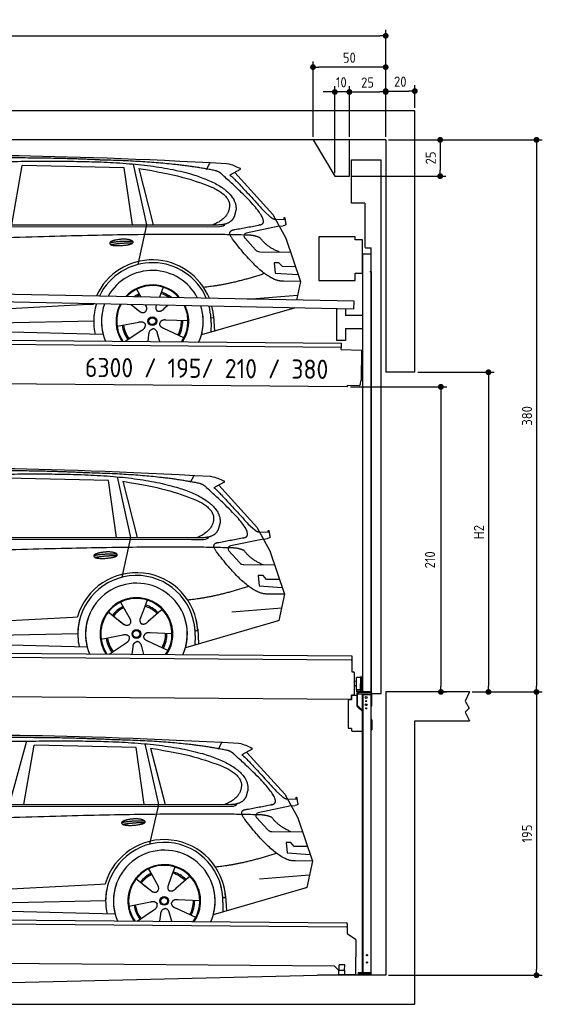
# Model space of a CAD drawing. Header units: millimetres. Extents: x -411 to 6777, y 0 to 6777.
# Tile 5 of 5: x 3183 to 6777, y 0 to 6777. Entities that reach past the tile are written whole.
import ezdxf

# ---------------------------------------------------------------- set-up
doc = ezdxf.new("R2010")
doc.units = ezdxf.units.MM
doc.layers.add('4', color=3, linetype='Continuous')
for name, color, linetype, lineweight in [('car', 10, 'Continuous', 25), ('Freiraum', 7, 'Continuous', 25), ('Gebäude', 7, 'Continuous', 25), ('Logo', 7, 'Continuous', 25), ('Plattform', 7, 'Continuous', 25), ('Ständer vorne', 7, 'Continuous', 25), ('Tor', 200, 'Continuous', 25)]:
    doc.layers.add(name, color=color, linetype=linetype, lineweight=lineweight)
doc.styles.get("Standard").update_dxf_attribs({"font": 'ISOCP.SHX'})
doc.dimstyles.new('GEN-ISO', dxfattribs={"dimscale": 20, "dimtxt": 3.5, "dimasz": 2, "dimexe": 2, "dimexo": 1, "dimgap": 1.5, "dimtad": 1, "dimdec": 1, "dimlfac": 0.1, "dimdsep": 46, "dimtxsty": 'STANDARD', "dimblk": 'PUNKT', "dimcen": 2, "dimclrd": 256, "dimclre": 256, "dimclrt": 2, "dimadec": 0, "dimazin": 0, "dimtp": 0.1, "dimtm": 0.1, "dimtfac": 0.71, "dimtdec": 1, "dimtmove": 2, "dimatfit": 3, "dimldrblk": 'PUNKT', "dimfxl": 2, "dimtolj": 1, "dimarcsym": 0})

# ---------------------------------------------------------------- blocks, each defined once
blk = doc.blocks.new('PUNKT')
at = {"layer": '4', "color": 0, "linetype": 'ByBlock'}
blk.add_line((-0.5, 0), (-1, 0), dxfattribs=at)
at = {"layer": '4', "color": 0, "linetype": 'ByBlock', "const_width": 0.5}
blk.add_lwpolyline([(-0.25, 0, 1), (0.25, 0, 1)], format="xyb", close=True, dxfattribs=at)
blk = doc.blocks.new('*D393')
at = {"layer": '4', "lineweight": -2, "transparency": 16777216}
for p, q in [((5720, 5950), (6776.9, 5950)), ((6736.9, 5910), (6736.9, 2190)), ((6295.4, 2150), (6776.9, 2150))]:
    blk.add_line(p, q, dxfattribs=at)
at = {"layer": 'Defpoints', "color": 0, "transparency": 16777216}
for p in [(5700, 5950), (6275.4, 2150), (6736.9, 2150)]:
    blk.add_point(p, dxfattribs=at)
at = {"layer": '4', "lineweight": -2, "transparency": 16777216, "xscale": 40, "yscale": 40, "zscale": 40}
for p, rotation in [((6736.9, 5950), 90), ((6736.9, 2150), 270)]:
    blk.add_blockref('PUNKT', p, dxfattribs=dict(at, rotation=rotation))
at = {"layer": '4', "color": 2, "transparency": 16777216, "insert": (6671.9, 4050), "char_height": 70, "attachment_point": 5, "rotation": 90}
blk.add_mtext('380', dxfattribs=at)
blk = doc.blocks.new('*D394')
at = {"layer": '4', "lineweight": -2, "transparency": 16777216}
for p, q in [((6295.4, 2150), (6776.9, 2150)), ((6736.9, 2110), (6736.9, 240)), ((5720, 200), (6776.9, 200))]:
    blk.add_line(p, q, dxfattribs=at)
at = {"layer": 'Defpoints', "color": 0, "transparency": 16777216}
for p in [(6275.4, 2150), (5700, 200), (6736.9, 200)]:
    blk.add_point(p, dxfattribs=at)
at = {"layer": '4', "lineweight": -2, "transparency": 16777216, "xscale": 40, "yscale": 40, "zscale": 40}
for p, rotation in [((6736.9, 2150), 90), ((6736.9, 200), 270)]:
    blk.add_blockref('PUNKT', p, dxfattribs=dict(at, rotation=rotation))
at = {"layer": '4', "color": 2, "transparency": 16777216, "insert": (6671.9, 1175), "char_height": 70, "attachment_point": 5, "rotation": 90}
blk.add_mtext('195', dxfattribs=at)
blk = doc.blocks.new('*D395')
at = {"layer": '4', "lineweight": -2, "transparency": 16777216}
for p, q in [((5920, 4350), (6446.5, 4350)), ((6406.5, 4310), (6406.5, 2190)), ((6295.4, 2150), (6446.5, 2150))]:
    blk.add_line(p, q, dxfattribs=at)
at = {"layer": 'Defpoints', "color": 0, "transparency": 16777216}
for p in [(5900, 4350), (6275.4, 2150), (6406.5, 2150)]:
    blk.add_point(p, dxfattribs=at)
at = {"layer": '4', "lineweight": -2, "transparency": 16777216, "xscale": 40, "yscale": 40, "zscale": 40}
for p, rotation in [((6406.5, 4350), 90), ((6406.5, 2150), 270)]:
    blk.add_blockref('PUNKT', p, dxfattribs=dict(at, rotation=rotation))
at = {"layer": '4', "color": 2, "transparency": 16777216, "insert": (6341.5, 3250), "char_height": 70, "attachment_point": 5, "rotation": 90}
blk.add_mtext('H2', dxfattribs=at)
blk = doc.blocks.new('*D396')
at = {"layer": '4', "lineweight": -2, "transparency": 16777216}
for p, q in [((200, 5970.9), (200, 6705.8)), ((240, 6665.8), (5660, 6665.8)), ((5700, 6170.9), (5700, 6705.8))]:
    blk.add_line(p, q, dxfattribs=at)
at = {"layer": 'Defpoints', "color": 0, "transparency": 16777216}
for p in [(5700, 6665.8), (5700, 6150.9), (200, 5950.9)]:
    blk.add_point(p, dxfattribs=at)
at = {"layer": '4', "lineweight": -2, "transparency": 16777216, "xscale": 40, "yscale": 40, "zscale": 40, "rotation": 180}
blk.add_blockref('PUNKT', (200, 6665.8), dxfattribs=at)
at = {"layer": '4', "lineweight": -2, "transparency": 16777216, "xscale": 40, "yscale": 40, "zscale": 40}
blk.add_blockref('PUNKT', (5700, 6665.8), dxfattribs=at)
at = {"layer": '4', "color": 2, "transparency": 16777216, "insert": (2950, 6730.8), "char_height": 70, "attachment_point": 5}
blk.add_mtext('550', dxfattribs=at)
blk = doc.blocks.new('*D397')
at = {"layer": '4', "lineweight": -2, "transparency": 16777216}
for p, q in [((5457.5, 4250), (6119.3, 4250)), ((6079.3, 4210), (6079.3, 2190)), ((6099.3, 2150), (6119.3, 2150))]:
    blk.add_line(p, q, dxfattribs=at)
at = {"layer": 'Defpoints', "color": 0, "transparency": 16777216}
for p in [(5437.5, 4250), (6079.3, 2150), (6079.3, 2150)]:
    blk.add_point(p, dxfattribs=at)
at = {"layer": '4', "lineweight": -2, "transparency": 16777216, "xscale": 40, "yscale": 40, "zscale": 40}
for p, rotation in [((6079.3, 4250), 90), ((6079.3, 2150), 270)]:
    blk.add_blockref('PUNKT', p, dxfattribs=dict(at, rotation=rotation))
at = {"layer": '4', "color": 2, "transparency": 16777216, "insert": (6004.7, 3059.2), "char_height": 70, "attachment_point": 5, "rotation": 90}
blk.add_mtext('210', dxfattribs=at)
blk = doc.blocks.new('*D398')
at = {"layer": '4', "lineweight": -2, "transparency": 16777216}
for p, q in [((5450, 6121.3), (5450, 6319.1)), ((5700, 6120.9), (5700, 6319.1)), ((5490, 6279.1), (5660, 6279.1))]:
    blk.add_line(p, q, dxfattribs=at)
at = {"layer": 'Defpoints', "color": 0, "transparency": 16777216}
for p in [(5700, 6279.1), (5450, 6101.3), (5700, 6100.9)]:
    blk.add_point(p, dxfattribs=at)
at = {"layer": '4', "lineweight": -2, "transparency": 16777216, "xscale": 40, "yscale": 40, "zscale": 40, "rotation": 180}
blk.add_blockref('PUNKT', (5450, 6279.1), dxfattribs=at)
at = {"layer": '4', "lineweight": -2, "transparency": 16777216, "xscale": 40, "yscale": 40, "zscale": 40}
blk.add_blockref('PUNKT', (5700, 6279.1), dxfattribs=at)
at = {"layer": '4', "color": 2, "transparency": 16777216, "insert": (5575, 6344.2), "char_height": 70, "attachment_point": 5}
blk.add_mtext('25', dxfattribs=at)
blk = doc.blocks.new('*D399')
at = {"layer": '4', "lineweight": -2, "transparency": 16777216}
for p, q in [((5200, 5970), (5200, 6490.1)), ((5660, 6450.1), (5240, 6450.1)), ((5700, 5970), (5700, 6490.1))]:
    blk.add_line(p, q, dxfattribs=at)
at = {"layer": 'Defpoints', "color": 0, "transparency": 16777216}
for p in [(5200, 6450.1), (5200, 5950), (5700, 5950)]:
    blk.add_point(p, dxfattribs=at)
at = {"layer": '4', "lineweight": -2, "transparency": 16777216, "xscale": 40, "yscale": 40, "zscale": 40, "rotation": 180}
blk.add_blockref('PUNKT', (5200, 6450.1), dxfattribs=at)
at = {"layer": '4', "lineweight": -2, "transparency": 16777216, "xscale": 40, "yscale": 40, "zscale": 40}
blk.add_blockref('PUNKT', (5700, 6450.1), dxfattribs=at)
at = {"layer": '4', "color": 2, "transparency": 16777216, "insert": (5450, 6515.1), "char_height": 70, "attachment_point": 5}
blk.add_mtext('50', dxfattribs=at)
blk = doc.blocks.new('*D400')
at = {"layer": '4', "lineweight": -2, "transparency": 16777216}
for p, q in [((5720, 5950), (6114.4, 5950)), ((6074.4, 5910), (6074.4, 5740)), ((5470, 5700), (6114.4, 5700))]:
    blk.add_line(p, q, dxfattribs=at)
at = {"layer": 'Defpoints', "color": 0, "transparency": 16777216}
for p in [(5700, 5950), (5450, 5700), (6074.4, 5700)]:
    blk.add_point(p, dxfattribs=at)
at = {"layer": '4', "lineweight": -2, "transparency": 16777216, "xscale": 40, "yscale": 40, "zscale": 40}
for p, rotation in [((6074.4, 5950), 90), ((6074.4, 5700), 270)]:
    blk.add_blockref('PUNKT', p, dxfattribs=dict(at, rotation=rotation))
at = {"layer": '4', "color": 2, "transparency": 16777216, "insert": (6009.4, 5825), "char_height": 70, "attachment_point": 5, "rotation": 90}
blk.add_mtext('25', dxfattribs=at)
blk = doc.blocks.new('*D401')
at = {"layer": '4', "lineweight": -2, "transparency": 16777216}
for p, q in [((5350, 5720), (5350, 6319.1)), ((5450, 5970), (5450, 6319.1)), ((5310, 6279.1), (5270, 6279.1)), ((5450, 6279.1), (5350, 6279.1)), ((5490, 6279.1), (5530, 6279.1))]:
    blk.add_line(p, q, dxfattribs=at)
at = {"layer": 'Defpoints', "color": 0, "transparency": 16777216}
for p in [(5350, 6279.1), (5450, 5950), (5350, 5700)]:
    blk.add_point(p, dxfattribs=at)
at = {"layer": '4', "lineweight": -2, "transparency": 16777216, "xscale": 40, "yscale": 40, "zscale": 40}
blk.add_blockref('PUNKT', (5350, 6279.1), dxfattribs=at)
at = {"layer": '4', "lineweight": -2, "transparency": 16777216, "xscale": 40, "yscale": 40, "zscale": 40, "rotation": 180}
blk.add_blockref('PUNKT', (5450, 6279.1), dxfattribs=at)
at = {"layer": '4', "color": 2, "transparency": 16777216, "insert": (5394.7, 6346.1), "char_height": 70, "attachment_point": 5}
blk.add_mtext('10', dxfattribs=at)
blk = doc.blocks.new('Car')
at = {"layer": 'car'}
for p, q in [((3100.3, 3200.3), (3167.4, 3610.1)), ((3869.1, 3600.2), (3167.4, 3610.1)), ((3928.6, 3208.3), (3869.1, 3600.2)), ((3929.2, 3626.6), (4025.8, 3209.2)), ((3968.7, 3596), (4071.8, 3209.7)), ((4434.5, 3593.9), (4458.3, 3641.4)), ((4666, 3595.3), (4595.9, 3556.1)), ((4629.2, 3574.7), (4893.5, 3288.7)), ((4833.2, 3309.8), (4878.8, 3270)), ((4893.5, 3288.7), (4984.1, 3126.6)), ((4911.4, 3256.7), (4971.6, 3254.7)), ((1801.5, 3178.8), (4444.8, 3199.8)), ((1848.4, 3188.2), (4500.3, 3213.8)), ((4025.8, 3209.2), (3967.4, 2935)), ((4444.8, 3199.8), (4527.7, 3201.3)), ((4938.8, 3207.7), (4712.4, 3157.7)), ((4938.8, 3207.7), (4966.5, 3211.7)), ((4702.1, 3124.6), (4777.1, 3043.4)), ((4984.1, 3126.6), (5088.5, 2828.9)), ((4806.3, 3030.6), (5018.1, 3029.8)), ((4938.8, 2955.7), (4906.2, 2955.7)), ((4906.2, 2955.7), (4913, 2884.2)), ((4962.6, 2929.9), (4938.8, 2955.7)), ((5053.1, 2929.9), (4962.6, 2929.9)), ((4913, 2884.2), (5072.1, 2875.7)), ((4143.5, 2780.1), (4118.6, 2711.2)), ((5088.5, 2828.9), (4971.6, 2829.4)), ((5088.5, 2828.9), (5061.9, 2701)), ((3961.4, 2764.7), (3990.9, 2712.6)), ((3989.6, 2714.9), (3990.9, 2712.6)), ((4245.6, 2718.4), (4237.9, 2709.9)), ((4725.9, 2704.7), (5069, 2735.5)), ((1763.8, 2539.1), (3632.8, 2658.3)), ((3632.8, 2658.3), (3665.3, 2660.4)), ((3924.7, 2658.8), (3976.3, 2618.7)), ((3924.9, 2658.8), (3985.6, 2611.6)), ((4021.9, 2657.6), (4028.1, 2646.7)), ((4099.1, 2656.7), (4095.3, 2646.4)), ((4177.8, 2655.8), (4151.1, 2631.8)), ((5046, 2645.6), (4409.9, 2454.2)), ((5050.6, 2647), (5006.9, 2633.8)), ((4493.1, 2584.3), (4499.7, 2481.2)), ((1783.6, 2487.2), (3669, 2545.8)), ((3829.4, 2508.7), (3977.8, 2539)), ((4316.6, 2549.9), (4165.2, 2554.8)), ((4475.4, 2538.6), (4474.3, 2473.6)), ((4493.9, 2572.3), (4474.6, 2571.1)), ((1685.1, 2488.8), (3734.1, 2454.2)), ((3886.6, 2406.1), (4001.1, 2483.7)), ((4043.7, 2406.2), (4049.2, 2454.6)), ((4124.5, 2406.2), (4109, 2459.6)), ((4289.4, 2433.7), (4151.6, 2496.4))]:
    blk.add_line(p, q, dxfattribs=at)
for radius in [30.1, 23.6]:
    blk.add_circle((4071.6, 2545.9), radius, dxfattribs=at)
for centre, radius, start, end in [((4716.7, 3138.2), 20, 102.43575, 222.74729), ((4806.5, 3070.6), 40, 222.74729, 269.78612), ((4072, 2545.4), 422.7, 22.54869, 156.21428), ((4072, 2545.4), 403.4, 23.72631, 155.03666), ((4072, 2545.4), 350, 27.74941, 151.01355), ((4072, 2545.4), 250, 41.07796, 137.685), ((4072, 2545.4), 250, 41.07796, 137.685), ((4072, 2545.4), 250, 41.07796, 137.685), ((4071.6, 2545.9), 245, 41.96406, 136.79891), ((4071.6, 2545.9), 209.6, 116.262, 127.12252), ((4071.6, 2545.9), 200.6, 116.11518, 123.66953), ((4071.6, 2545.9), 200.6, 55.09343, 73.54628), ((4071.6, 2545.9), 209.6, 51.64045, 73.39945), ((4071.6, 2545.9), 245, 41.96406, 44.73483), ((4072, 2545.4), 422.7, 164.01094, 164.21264), ((4072, 2545.4), 422.7, 164.01094, 164.21264), ((4072, 2545.4), 403.4, 163.25932, 179.94635), ((4072, 2545.4), 403.4, 163.25932, 179.94635), ((4072, 2545.4), 350, 160.72433, 195.10554), ((4072, 2545.4), 350, 160.72433, 195.10554), ((4072, 2545.4), 250, 152.80157, 213.86476), ((4072, 2545.4), 250, 152.80157, 213.45065), ((4072, 2545.4), 250, 152.80157, 213.45065), ((4071.6, 2545.9), 245, 152.35193, 188.73483), ((4071.6, 2545.9), 245, 152.35193, 188.73483), ((4072, 2545.4), 250, 326.18476, 25.84982), ((4072, 2545.4), 250, 326.18476, 25.84982), ((4071.6, 2545.9), 245, 0.92662, 26.29945), ((4072, 2545.4), 350, 344.89446, 17.92705), ((4072, 2545.4), 350, 344.89446, 17.92705), ((4072, 2545.4), 403.4, 3.65041, 15.39206), ((4072, 2545.4), 403.4, 3.65041, 15.39206), ((4072, 2545.4), 422.7, 3.65041, 14.64045), ((4072, 2545.4), 422.7, 3.65041, 14.64045), ((4072, 2545.4), 403.4, 173.08274, 193.11461), ((4072, 2545.4), 350, 172.12538, 203.4635), ((4072, 2545.4), 250, 169.21945, 213.86476), ((4071.6, 2545.9), 245, 169.13359, 214.80059), ((4071.6, 2545.9), 245, 325.24893, 9.5178), ((4072, 2545.4), 250, 326.18476, 9.43193), ((4072, 2545.4), 350, 336.58602, 6.526), ((4072, 2545.4), 403.4, 359.03154, 5.56864), ((4071.6, 2545.9), 209.6, 188.262, 217.39945), ((4071.6, 2545.9), 200.6, 188.11518, 217.54628), ((4071.6, 2545.9), 200.6, 332.11518, 1.54628), ((4071.6, 2545.9), 209.6, 332.262, 1.39945), ((4072, 2545.4), 422.7, 3.65041, 3.74033)]:
    blk.add_arc(centre, radius, start, end, dxfattribs=at)
for points, degree in [([(2227.3, 3630), (2514.3, 3694.3), (3399.4, 3689.1), (4571.9, 3636.6)], 3), ([(3722, 3651.5), (3373.7, 3667.7), (2757.8, 3657.3)], 2), ([(4497.6, 3585.5), (4196.5, 3645.4), (3722, 3651.5)], 2), ([(3968.7, 3596), (4223.1, 3559.4), (4336.7, 3524.7), (4470, 3473.3)], 3), ([(4571.9, 3636.6), (4618.8, 3627.6), (4627.7, 3619.4), (4665.2, 3603.9)], 3), ([(4666, 3595.3), (4667.6, 3596.9), (4668.3, 3600), (4667.7, 3602.8), (4665.2, 3603.9)], 4), ([(4547.3, 3555.1), (4529.2, 3576.8), (4497.6, 3585.5)], 2), ([(4812.2, 3217.2), (4901.3, 3246), (4547.3, 3555.1)], 2), ([(4595.9, 3556.1), (4603.7, 3560.5), (4833.2, 3309.8)], 2), ([(4470, 3473.3), (4584.5, 3422.3), (4595.3, 3357.3)], 2), ([(4595.3, 3357.3), (4600.9, 3262.8), (4483.6, 3213.7)], 2), ([(4500.3, 3213.8), (4550.3, 3214.3), (4623.3, 3219.6), (4631, 3266.5), (4639.3, 3309.8)], 4), ([(4878.8, 3270), (4887.1, 3262.8), (4900.4, 3255.2), (4909.5, 3255.2), (4911.4, 3256.7)], 4), ([(4971.6, 3254.7), (4972.8, 3293.6), (4984.2, 3219.4)], 2), ([(4527.7, 3201.3), (4546.9, 3202.1), (4561.7, 3211.2), (4568.9, 3221.5)], 3), ([(4598.9, 3234.4), (4598.9, 3234.4), (4599, 3234.5), (4599.1, 3234.5)], 3), ([(4984.2, 3219.4), (4984.4, 3215.7), (4978.9, 3213.9), (4966.5, 3211.7)], 3), ([(4719.6, 3144.1), (3842.9, 3164.5), (1410.9, 3030.1)], 2), ([(4618, 3116.4), (4573.7, 3174.7), (4633.5, 3181.9)], 2), ([(4807.4, 3126.6), (4770, 3144.6), (4719.6, 3144.1)], 2), ([(4938.8, 3030.1), (4853.2, 3065.2), (4807.4, 3126.6)], 2), ([(3774.1, 3083.4), (3849.5, 3100.3), (3933.1, 3094.5)], 2), ([(3781.3, 3070.6), (3855.3, 3085.2), (3933.2, 3084.4)], 2), ([(4971.6, 2829.4), (4845.9, 2821.1), (4618, 3116.4)], 2), ([(4839.7, 2880.7), (4615, 2803.3), (4422.2, 2782.1)], 2), ([(3976.5, 2618.7), (4000, 2597), (4023.2, 2610.5)], 2), ([(3977.8, 2539), (4008.5, 2548), (4023.3, 2525.6)], 2), ([(4001.1, 2483.7), (4029, 2499.3), (4023.3, 2525.6)], 2), ([(4151.6, 2496.4), (4121.5, 2507.1), (4122.7, 2534)], 2), ([(4165.2, 2554.8), (4133.5, 2558.6), (4122.7, 2534)], 2), ([(4049.2, 2454.6), (4050.1, 2486.5), (4076, 2493.7)], 2), ([(4109, 2459.6), (4102.7, 2491), (4076, 2493.7)], 2)]:
    blk.add_open_spline(points, degree=degree, dxfattribs=at)
for points, degree, knots in [([(2397, 3617.9), (2423.5, 3620.2), (2562.9, 3623.3), (3584.2, 3652.8), (4204.4, 3652), (4661.4, 3483.6), (4639.3, 3309.8)], 4, [0.0821318, 0.0821318, 0.0821318, 0.0821318, 0.0821318, 0.258851, 0.508851, 1, 1, 1, 1, 1]), ([(4633.5, 3181.9), (4800.2, 3214.5), (4803, 3215.1), (4811.3, 3217), (4812.2, 3217.2)], 1, [0.1611508, 0.1611508, 1, 1.0196119, 1.078724, 1.0847856, 1.0847856]), ([(3781.3, 3070.6), (3757.7, 3086.9), (3803.2, 3102.7), (3885.8, 3122.8), (3978.8, 3089.8), (3916.8, 3066), (3807.7, 3058.8), (3786.2, 3067.6), (3781.3, 3070.6)], 5, [0, 0, 0, 0, 0, 0, 0.300106, 0.500106, 0.700106, 1, 1, 1, 1, 1, 1]), ([(4028.1, 2646.7), (4029.8, 2642.6), (4030.8, 2638.6), (4031.2, 2634.8), (4031.9, 2626.2), (4029.2, 2618.1), (4023.2, 2610.5)], 3, [0.2167758, 0.2167758, 0.2167758, 0.2167758, 0.4600873, 0.4600873, 0.4600873, 1, 1, 1, 1]), ([(4095.3, 2646.4), (4094.8, 2643.3), (4094.6, 2640.2), (4094.6, 2637.3), (4095, 2634.5), (4095.8, 2628.7), (4097.9, 2623.4), (4101.5, 2618.9), (4106.4, 2615.9)], 4, [0.3191838, 0.3191838, 0.3191838, 0.3191838, 0.3191838, 0.5438253, 0.5438253, 0.5438253, 0.5438253, 1, 1, 1, 1, 1]), ([(4151.1, 2631.8), (4151.1, 2631.8), (4151.1, 2631.8), (4151.1, 2631.8), (4151.1, 2631.8), (4142.1, 2621.9), (4131.5, 2611.9), (4117.2, 2609.4), (4106.4, 2615.9)], 4, [-0.000003, -0.000003, -0.000003, -0.000003, -0.000003, 0, 0, 0, 0, 1, 1, 1, 1, 1])]:
    blk.add_open_spline(points, degree=degree, knots=knots, dxfattribs=at)
blk = doc.blocks.new('*D407')
at = {"layer": '4', "lineweight": -2, "transparency": 16777216}
for p, q in [((5700, 5970), (5700, 6325.1)), ((5900, 6170), (5900, 6325.1)), ((5740, 6285.1), (5860, 6285.1))]:
    blk.add_line(p, q, dxfattribs=at)
at = {"layer": 'Defpoints', "color": 0, "transparency": 16777216}
for p in [(5900, 6285.1), (5900, 6150), (5700, 5950)]:
    blk.add_point(p, dxfattribs=at)
at = {"layer": '4', "lineweight": -2, "transparency": 16777216, "xscale": 40, "yscale": 40, "zscale": 40, "rotation": 180}
blk.add_blockref('PUNKT', (5700, 6285.1), dxfattribs=at)
at = {"layer": '4', "lineweight": -2, "transparency": 16777216, "xscale": 40, "yscale": 40, "zscale": 40}
blk.add_blockref('PUNKT', (5900, 6285.1), dxfattribs=at)
at = {"layer": '4', "color": 2, "transparency": 16777216, "insert": (5800, 6350.1), "char_height": 70, "attachment_point": 5}
blk.add_mtext('20', dxfattribs=at)
blk = doc.blocks.new('UG Plattfrom Gl550')
at = {"layer": 'Plattform'}
for p, q in [((498.3, 603.8), (5435.1, 560.7)), ((5429.8, 530.7), (503, 573.7)), ((5435, 554.7), (5434.9, 535.7)), ((5435, 554.7), (5435.1, 560.7)), ((5434.9, 535.7), (5434.5, 488.2)), ((5434.5, 488.2), (5492.9, 448.7)), ((5495.1, 444.5), (5493, 208.2)), ((5347, 261.5), (621.4, 302.7)), ((5379.7, 235.2), (5380.1, 271.2)), ((5418.1, 270.8), (5380.1, 271.2)), ((5378.7, 233.7), (5347, 261.5)), ((5378.5, 205.2), (5378.7, 235.2)), ((5378.5, 205.2), (5418.5, 204.8)), ((5378.7, 235.2), (5418.7, 234.8)), ((5488, 203.2), (5414.8, 203.9)), ((5417.7, 234.8), (5418.1, 270.8)), ((5418.5, 204.8), (5418.7, 234.8))]:
    blk.add_line(p, q, dxfattribs=at)
for centre, radius, start, end in [((5429.9, 535.7), 5, 269.5, 359.5), ((5490.1, 444.5), 5, 359.5, 55.91335), ((5414.9, 208.9), 5, 232.6301, 269.5), ((5425.8, 243.8), 12, 227.68969, 228.09038), ((5488, 208.2), 5, 269.5, 359.5)]:
    blk.add_arc(centre, radius, start, end, dxfattribs=at)
blk = doc.blocks.new('Palette EG Gl550')
at = {"layer": 'Plattform'}
for p, q in [((429.5, 2437), (5467.3, 2398)), ((5462.1, 2368), (434.2, 2407)), ((5467.3, 2398), (5466.5, 2288)), ((5466.5, 2288), (5478.5, 2287.9)), ((5483.4, 2282.8), (5482.7, 2192.8)), ((5499.6, 2165.6), (5500.2, 2249.8)), ((5527.5, 2160.5), (5528.3, 2254.5)), ((5532.3, 2254.5), (5531.5, 2160.5)), ((5482.7, 2192.8), (5482.3, 2132.9)), ((5499.8, 2192.7), (5482.7, 2192.8)), ((5501.1, 2222.8), (5484.1, 2223)), ((5465, 2098), (341.7, 2137.7)), ((5465.2, 2128), (5465, 2098)), ((5465.2, 2128), (5477.2, 2127.9)), ((5477.2, 2127.9), (5465.2, 2128)), ((5525.9, 2165), (5500.9, 2165)), ((5500.9, 2150), (5500.9, 2165)), ((5512.9, 2165), (5500.9, 2165)), ((5500.9, 2150), (5500.9, 2165)), ((5500.9, 2150), (5525.9, 2150)), ((5525.9, 2150), (5500.9, 2150)), ((5525.9, 2150), (5525.9, 2165)), ((5525.9, 2150), (5525.9, 2165))]:
    blk.add_line(p, q, dxfattribs=at)
for centre, radius, start, end in [((5462.1, 2373), 5, 268.58226, 358.56066), ((5478.4, 2282.9), 5, 359.55596, 89.55596), ((5500.6, 2249.8), 0.4, 91.73226, 179.34437), ((5511.7, 1923.6), 326.8, 87.1739, 91.94385), ((5527.8, 2250.4), 0.4, 266.96231, 359.34437), ((5530.3, 2254.5), 2, 359.34437, 179.34437), ((5477.3, 2132.9), 5, 269.55596, 359.55596), ((5500, 2165.6), 0.4, 179.34437, 266.95647), ((5519.7, 3049.4), 884.4, 268.71965, 270.40076), ((5491.8, 3253.4), 1088.9, 271.79504, 271.86104), ((5527.2, 2164.6), 0.4, 359.55596, 91.93801), ((5529.5, 2160.5), 2, 179.34437, 359.34437)]:
    blk.add_arc(centre, radius, start, end, dxfattribs=at)
blk = doc.blocks.new('Plattform OG 6200 550')
at = {"layer": 'Plattform'}
for p, q in [((5481.2, 4783.6), (347.5, 4891)), ((5482.3, 4839.6), (348.5, 4942)), ((5481.2, 4783.6), (5482.3, 4839.5)), ((5361.5, 4786.1), (5361.5, 4568.3)), ((5423.5, 4784.7), (5423.5, 4740.8)), ((5539.9, 4740.8), (5423.5, 4740.8)), ((5423.5, 4650.8), (5423.5, 4568.3)), ((5423.5, 4650.8), (5539.9, 4650.8)), ((440.2, 4593.6), (5395, 4550.4)), ((446, 4566.5), (5394.8, 4523.4)), ((5423.5, 4568.3), (5361.5, 4568.3)), ((5394.9, 4530.2), (5395, 4545.2)), ((5395, 4545.2), (5395, 4550.4)), ((5394.7, 4506.2), (5394.9, 4530.2)), ((5394.7, 4506.2), (5534.1, 4503)), ((5534.1, 4503), (5532.3, 4294)), ((5437.5, 4250), (372.6, 4294.2)), ((5527.6, 4270.1), (5527.8, 4288.2)), ((5437.5, 4250), (5437.5, 4260.8)), ((5437.5, 4260.8), (5517.5, 4260.1))]:
    blk.add_line(p, q, dxfattribs=at)
for centre, radius, start, end in [((5517.6, 4270.1), 10, 269.5, 359.5), ((5526.2, 4294.1), 6.08, 284.56891, 358.9086)]:
    blk.add_arc(centre, radius, start, end, dxfattribs=at)
blk = doc.blocks.new('Car_EG')
at = {"layer": 'car'}
for p, q in [((14214.3, 3363.9), (14095, 2927)), ((14196.7, 2927), (14267.5, 3336.2)), ((14969.1, 3319.9), (14267.5, 3336.2)), ((15029.4, 3345.8), (15122.2, 2927.5)), ((15534.4, 3308.4), (15558.6, 3355.7)), ((15025, 2927.5), (14969.1, 3319.9)), ((15068.7, 3314.8), (15168.2, 2927.6)), ((15765.9, 3307.7), (15695.5, 3269.2)), ((15728.9, 3287.4), (15990.6, 2999.1)), ((15930.5, 3020.7), (15975.7, 2980.5)), ((15990.6, 2999.1), (16079.7, 2836.1)), ((12897.8, 2917.5), (15541.1, 2914.3)), ((12944.7, 2926.4), (15596.7, 2927.8)), ((15122.2, 2927.5), (15061.3, 2653.9)), ((15541.1, 2914.3), (15624, 2915)), ((16035.2, 2917.6), (15808.3, 2869.7)), ((16008.2, 2966.9), (16068.4, 2964.3)), ((16035.2, 2917.6), (16062.9, 2921.3)), ((15797.7, 2836.7), (15872, 2754.8)), ((16079.7, 2836.1), (16181.4, 2537.5)), ((15901.1, 2741.7), (16112.8, 2739)), ((16032.9, 2665.7), (16000.2, 2665.9)), ((16000.2, 2665.9), (16006.4, 2594.4)), ((16056.4, 2639.6), (16032.9, 2665.7)), ((16006.4, 2594.4), (16165.4, 2584.4)), ((16146.9, 2638.8), (16056.4, 2639.6)), ((16181.4, 2537.5), (16064.5, 2539)), ((16181.4, 2537.5), (16141.8, 2355.9)), ((15053.7, 2483.6), (15082.8, 2431.2)), ((15236, 2497.3), (15210.5, 2428.7)), ((15817.7, 2416.5), (16161.1, 2444.3)), ((12854.2, 2278.1), (14724.2, 2380.2)), ((14724.2, 2380.2), (14756.7, 2382)), ((14965.9, 2417.9), (15076.6, 2330.2)), ((15016, 2378), (15067.3, 2337.4)), ((15081.5, 2433.6), (15082.8, 2431.2)), ((15082.8, 2431.2), (15119.4, 2365)), ((15210.5, 2428.7), (15186.6, 2364)), ((15329.7, 2426.3), (15242.2, 2348.9)), ((15337.5, 2434.7), (15329.7, 2426.3)), ((16137.1, 2354.6), (15499.4, 2169)), ((16141.8, 2355.9), (16098, 2343.2)), ((12873.5, 2226), (14759.4, 2267.4)), ((14919.4, 2228.8), (15068.1, 2257.7)), ((15406.9, 2265.5), (15255.6, 2271.9)), ((15565.6, 2252.8), (15563.9, 2187.8)), ((15584.4, 2286.3), (15565.1, 2285.3)), ((15583.7, 2298.3), (15589.4, 2195.2)), ((12775, 2228.6), (14823.6, 2175.2)), ((14975.7, 2125.7), (15090.8, 2202.2)), ((15132.8, 2124.3), (15138.7, 2172.7)), ((15213.5, 2123.6), (15198.5, 2177.2)), ((15378.7, 2149.6), (15241.4, 2213.6))]:
    blk.add_line(p, q, dxfattribs=at)
for radius in [30.1, 23.6]:
    blk.add_circle((15161.9, 2263.8), radius, dxfattribs=at)
for centre, radius, start, end in [((15812.5, 2850.2), 20, 101.91099, 222.22253), ((15901.6, 2781.7), 40, 222.22253, 269.26136), ((15162.3, 2263.3), 422.7, 3.12565, 163.68788), ((15162.3, 2263.3), 403.4, 3.12565, 179.42159), ((15162.3, 2263.3), 350, 344.3697, 194.58078), ((15162.3, 2263.3), 250, 325.66, 212.92589), ((15162.3, 2263.3), 250, 325.66, 212.92589), ((15161.9, 2263.8), 245, 41.4393, 188.21008), ((15162.3, 2263.3), 250, 40.5532, 137.16025), ((15161.9, 2263.8), 209.6, 115.73724, 141.8665), ((15161.9, 2263.8), 200.6, 115.59042, 141.87837), ((15161.9, 2263.8), 200.6, 44.50186, 73.02152), ((15161.9, 2263.8), 209.6, 44.37133, 72.87469), ((15162.3, 2263.3), 422.7, 163.48618, 163.68788), ((15162.3, 2263.3), 403.4, 162.73457, 179.42159), ((15162.3, 2263.3), 350, 160.19957, 194.58078), ((15162.3, 2263.3), 250, 152.27681, 213.34), ((15161.9, 2263.8), 245, 151.82717, 188.21008), ((15161.9, 2263.8), 245, 0.40186, 44.21008), ((15162.3, 2263.3), 403.4, 172.55799, 192.58986), ((15162.3, 2263.3), 350, 171.60063, 202.93874), ((15162.3, 2263.3), 250, 168.69469, 213.34), ((15161.9, 2263.8), 245, 168.60883, 214.27583), ((15162.3, 2263.3), 350, 344.3697, 17.4023), ((15162.3, 2263.3), 403.4, 3.12565, 14.8673), ((15162.3, 2263.3), 422.7, 3.12565, 14.11569), ((15161.9, 2263.8), 200.6, 187.59042, 217.02152), ((15161.9, 2263.8), 200.6, 331.59042, 1.02152), ((15161.9, 2263.8), 209.6, 331.73724, 0.87469), ((15161.9, 2263.8), 245, 324.72417, 8.99304), ((15162.3, 2263.3), 250, 325.66, 8.90718), ((15162.3, 2263.3), 350, 336.06126, 6.00124), ((15162.3, 2263.3), 403.4, 358.50678, 5.04388), ((15162.3, 2263.3), 422.7, 3.12565, 3.21557), ((15161.9, 2263.8), 209.6, 187.73724, 216.87469)]:
    blk.add_arc(centre, radius, start, end, dxfattribs=at)
for points, degree in [([(13327.6, 3364.8), (13615.2, 3426.4), (14500.3, 3413.1), (15672.2, 3349.8)], 3), ([(14822.5, 3372.5), (14474.3, 3391.9), (13858.3, 3387.2)], 2), ([(15597.4, 3299.5), (15296.8, 3362.1), (14822.5, 3372.5)], 2), ([(15672.2, 3349.8), (15719, 3340.4), (15727.9, 3332.1), (15765.2, 3316.3)], 3), ([(15068.7, 3314.8), (15322.7, 3275.9), (15435.9, 3240.1), (15568.8, 3187.5)], 3), ([(15646.8, 3268.6), (15628.9, 3290.5), (15597.4, 3299.5)], 2), ([(15908.6, 2928.2), (15998, 2956.3), (15646.8, 3268.6)], 2), ([(15695.5, 3269.2), (15703.3, 3273.4), (15930.5, 3020.7)], 2), ([(15765.9, 3307.7), (15767.6, 3309.3), (15768.3, 3312.3), (15767.7, 3315.2), (15765.2, 3316.3)], 4), ([(15568.8, 3187.5), (15682.9, 3135.5), (15693, 3070.3)], 2), ([(15693, 3070.3), (15697.8, 2975.8), (15580, 2927.8)], 2), ([(15596.7, 2927.8), (15646.8, 2927.8), (15719.8, 2932.5), (15727.9, 2979.3), (15736.6, 3022.4)], 4), ([(15624, 2915), (15643.3, 2915.6), (15658.1, 2924.6), (15665.4, 2934.8)], 3), ([(15695.5, 2947.4), (15695.5, 2947.5), (15695.6, 2947.5), (15695.7, 2947.5)], 3), ([(15975.7, 2980.5), (15984, 2973.1), (15997.2, 2965.4), (16006.3, 2965.4), (16008.2, 2966.9)], 4), ([(16080.6, 2928.9), (16080.8, 2925.2), (16075.3, 2923.5), (16062.9, 2921.3)], 3), ([(16068.4, 2964.3), (16070, 3003.2), (16080.6, 2928.9)], 2), ([(15815.3, 2856.1), (14938.9, 2884.5), (12505.7, 2772.3)], 2), ([(15713.5, 2829.3), (15669.7, 2888), (15729.7, 2894.6)], 2), ([(15903, 2837.7), (15865.7, 2856.1), (15815.3, 2856.1)], 2), ([(14869.4, 2804), (14945, 2820.2), (15028.4, 2813.7)], 2), ([(14876.4, 2791.1), (14950.6, 2805), (15028.5, 2803.6)], 2), ([(16064.5, 2539), (15938.7, 2531.9), (15713.5, 2829.3)], 2), ([(16033.6, 2740), (15948.2, 2775.9), (15903, 2837.7)], 2), ([(15933, 2591.6), (15707.7, 2516.2), (15514.7, 2496.8)], 2), ([(15067.5, 2337.4), (15090.8, 2315.5), (15114.1, 2328.9)], 2), ([(15068.1, 2257.7), (15098.8, 2266.5), (15113.4, 2243.9)], 2), ([(15090.8, 2202.2), (15118.9, 2217.6), (15113.4, 2243.9)], 2), ([(15241.4, 2213.6), (15211.4, 2224.6), (15212.9, 2251.4)], 2), ([(15255.6, 2271.9), (15223.9, 2275.9), (15212.9, 2251.4)], 2), ([(15138.7, 2172.7), (15139.9, 2204.6), (15165.9, 2211.5)], 2), ([(15198.5, 2177.2), (15192.6, 2208.6), (15165.9, 2211.5)], 2)]:
    blk.add_open_spline(points, degree=degree, dxfattribs=at)
for points, degree, knots in [([(13497.2, 3351), (13523.8, 3353.1), (13663.2, 3354.9), (14684.6, 3375.1), (15304.9, 3368.7), (15760.3, 3196), (15736.6, 3022.4)], 4, [0.0821318, 0.0821318, 0.0821318, 0.0821318, 0.0821318, 0.258851, 0.508851, 1, 1, 1, 1, 1]), ([(15729.7, 2894.6), (15896.6, 2925.7), (15899.4, 2926.3), (15907.7, 2928.1), (15908.6, 2928.2)], 1, [0.1611508, 0.1611508, 1, 1.0196119, 1.078724, 1.0847856, 1.0847856]), ([(14876.4, 2791.1), (14853, 2807.7), (14898.6, 2823), (14981.4, 2842.4), (15074.1, 2808.5), (15011.9, 2785.3), (14902.8, 2779), (14881.3, 2788), (14876.4, 2791.1)], 5, [0, 0, 0, 0, 0, 0, 0.300106, 0.500106, 0.700106, 1, 1, 1, 1, 1, 1]), ([(15119.4, 2365), (15121, 2360.9), (15122, 2356.9), (15122.3, 2353), (15122.9, 2344.4), (15120.2, 2336.4), (15114.1, 2328.9)], 3, [0.2167758, 0.2167758, 0.2167758, 0.2167758, 0.4600873, 0.4600873, 0.4600873, 1, 1, 1, 1]), ([(15186.6, 2364), (15186, 2360.9), (15185.7, 2357.9), (15185.8, 2355), (15186.2, 2352.1), (15186.9, 2346.4), (15188.9, 2341), (15192.5, 2336.5), (15197.4, 2333.5)], 4, [0.3191838, 0.3191838, 0.3191838, 0.3191838, 0.3191838, 0.5438253, 0.5438253, 0.5438253, 0.5438253, 1, 1, 1, 1, 1]), ([(15242.2, 2348.9), (15242.2, 2348.9), (15242.2, 2348.9), (15242.2, 2348.9), (15242.2, 2348.9), (15233.1, 2339.2), (15222.4, 2329.3), (15208.1, 2326.9), (15197.4, 2333.5)], 4, [-0.000003, -0.000003, -0.000003, -0.000003, -0.000003, 0, 0, 0, 0, 1, 1, 1, 1, 1])]:
    blk.add_open_spline(points, degree=degree, knots=knots, dxfattribs=at)
blk = doc.blocks.new('Ständer vorne ab 340')
at = {"layer": 'Ständer vorne'}
for p, q in [((5240, 5282), (5240, 4982)), ((5490, 5282), (5240, 5282)), ((5490, 5262), (5490, 5282)), ((5540, 5262), (5490, 5262)), ((5540, 5032), (5540, 5262)), ((5540.2, 5162), (5539.8, 5162)), ((5540, 5162), (5540, 2150)), ((5600, 5162), (5540, 5162)), ((5600, 2148.7), (5600, 5162)), ((5490, 4982), (5490, 5032)), ((5490, 5032), (5540, 5032)), ((5240, 4982), (5490, 4982)), ((5540, 4877.4), (5540, 4878.4)), ((5511.2, 2145), (5511.2, 2137)), ((5595.1, 2145), (5511.2, 2145)), ((5511.2, 2137), (5600, 2137)), ((5600, 2137), (5600, 2140))]:
    blk.add_line(p, q, dxfattribs=at)
blk = doc.blocks.new('Ständer_vorne_GT195')
at = {"layer": 'Ständer vorne'}
for p, q in [((5465, 2098), (5465.2, 2128)), ((5465.2, 2128), (5501, 2127.7)), ((5501, 2140), (5501, 2057.2)), ((5506.1, 2057.2), (5506.1, 2140)), ((5595, 2150), (5511, 2150)), ((5511, 2145), (5511, 2137)), ((5511, 2137), (5600, 2137)), ((5595.1, 2145), (5511.1, 2145)), ((5540, 218), (5540, 2137)), ((5540, 2132), (5600, 2132)), ((5545, 218), (5545, 2132)), ((5600, 200), (5600, 2140)), ((5605, 2054), (5605, 2140)), ((5441, 2098.2), (5441, 1905)), ((5441, 2098.2), (5465, 2098)), ((5510.3, 2043.9), (5504.1, 2050)), ((5507.6, 2053.7), (5512.7, 2048.6)), ((5510.3, 2043.9), (5539.8, 2015)), ((5512.7, 2048.6), (5540, 2021.8)), ((5600, 2054), (5605, 2054)), ((5446, 1900), (5461.5, 1900)), ((5464, 1897.5), (5464, 1885)), ((5600, 1964), (5602, 1962.1)), ((5605, 1954.9), (5605, 1890)), ((5469, 1880), (5540, 1880)), ((5600, 1890), (5605, 1890)), ((5511, 218), (5600, 218)), ((5511, 218), (5511, 200)), ((5600, 210), (5511, 210)), ((5600, 200), (5511, 200))]:
    blk.add_line(p, q, dxfattribs=at)
for centre, radius in [((5566, 2112), 6.5), ((5566, 2062), 6.5), ((5566, 2087), 3.7), ((5566, 2037), 3.7), ((5571.4, 338), 3.7), ((5571.4, 288), 3.7)]:
    blk.add_circle(centre, radius, dxfattribs=at)
for centre, radius, start, end in [((5511.1, 2139.9), 10.1, 90.14448, 179.6512), ((5511.1, 2140), 5, 90, 180), ((5595, 2140), 10, 0, 90), ((5595, 2140), 5, 0, 90), ((5511.1, 2057.2), 10.1, 180, 225.5525), ((5511.1, 2057.2), 5, 179.6711, 225.5525), ((5446, 1905), 5, 180, 270), ((5461.5, 1897.5), 2.5, 0, 90), ((5595, 1954.9), 10, 0, 45.8814), ((5469, 1885), 5, 180, 270)]:
    blk.add_arc(centre, radius, start, end, dxfattribs=at)
blk = doc.blocks.new('Tor ab 370 Gebäude')
at = {"layer": 'Tor'}
for p, q in [((4065.5, 3777.5), (4065.5, 4076)), ((4065.5, 4076), (4268, 4076)), ((4268, 400), (4268, 4076)), ((4157, 3777.5), (4065.5, 3777.5)), ((4157, 3777.5), (4157, 3476)), ((4162, 3470.1), (4200, 3470)), ((4200, 3305), (4200, 3470)), ((4200, 3305), (4190, 3305)), ((4200, 3305), (4200, 400)), ((4200, 400), (4200, 3305)), ((4268, 400), (4200, 400))]:
    blk.add_line(p, q, dxfattribs=at)
blk.add_arc((4163, 3476), 6, 180, 260.40593, dxfattribs=at)
blk = doc.blocks.new('Gebäude_380_GT195')
at = {"layer": 'Freiraum'}
blk.add_lwpolyline([(5200, 5950), (5350, 5700), (5450, 5700), (5450, 5950)], dxfattribs=at)
at = {"layer": 'Plattform'}
for p, q in [((5900, 6150), (0, 6150)), ((5900, 4350), (5900, 6150)), ((5700, 5950), (200, 5950)), ((5700, 5950), (5700, 4350)), ((5900, 4350), (5700, 4350)), ((6275.4, 2150), (5700, 2150)), ((5700, 2150), (5700, 200)), ((6275.4, 2150), (6246.4, 2085.9)), ((6246.4, 2085.9), (6274.3, 2038)), ((6274.3, 2038), (6246.4, 2011)), ((6246.4, 2011), (6275.4, 1950)), ((5900, 0), (5900, 1950)), ((5900, 1950), (6275.4, 1950)), ((3000, 146.1), (5231.6, 200)), ((5700, 200), (5231.6, 200)), ((0, 0), (5900, 0))]:
    blk.add_line(p, q, dxfattribs=at)

msp = doc.modelspace()

# ---------------------------------------------------------------- block references
for p in [(-11176.48, 284.91), (-10985.13, -1552.39)]:
    msp.add_blockref('Car_EG', p)
at = {"layer": 'car', "rotation": 359.4752422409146}
msp.add_blockref('Car', (0.18, 2192.91), dxfattribs=at)
at = {"layer": 'Gebäude'}
msp.add_blockref('Gebäude_380_GT195', (0, 0), dxfattribs=at)
at = {"layer": 'Plattform'}
for name in ['Plattform OG 6200 550', 'Palette EG Gl550', 'UG Plattfrom Gl550']:
    msp.add_blockref(name, (0, 0), dxfattribs=at)
at = {"layer": 'Ständer vorne'}
for name in ['Ständer vorne ab 340', 'Ständer_vorne_GT195']:
    msp.add_blockref(name, (0, 0), dxfattribs=at)
at = {"layer": 'Tor', "linetype": 'ByBlock'}
msp.add_blockref('Tor ab 370 Gebäude', (1400.04, 1737), dxfattribs=at)

# ---------------------------------------------------------------- texts
at = {"layer": 'Logo'}
msp.add_text('6300 / 195/ 210 / 380', height=132, rotation=359.536665, dxfattribs=at).set_placement((3631.05, 4317.74))

# ---------------------------------------------------------------- dimensions: what is measured, and where the dimension line sits
at = {"layer": '4'}
for base, p1, p2, override, picture, middle in [((5700, 6665.8), (200, 5950.88), (5700, 6150.88), {"dimtdec": 3, "dimtolj": 0}, '*D396', (2950, 6730.8)), ((5200, 6450.12), (5700, 5950), (5200, 5950), {"dimtdec": 3, "dimtolj": 0}, '*D399', (5450, 6515.12)), ((5700, 6279.15), (5449.99, 6101.29), (5700, 6100.88), {"dimtdec": 3, "dimtolj": 0}, '*D398', (5575, 6344.16)), ((5900, 6285.09), (5700, 5950), (5900, 6150), {"dimtol": 0, "dimlim": 0, "dimtp": 0.1, "dimtm": 0.1, "dimtfac": 0.71, "dimtdec": 3, "dimtolj": 0, "dimtzin": 8}, '*D407', (5800, 6350.1))]:
    dim = msp.add_linear_dim(base=base, p1=p1, p2=p2, dimstyle='GEN-ISO', override=override, dxfattribs=at)
    dim.commit()
    dim.dimension.update_dxf_attribs({"geometry": picture, "text_midpoint": middle})
dim = msp.add_linear_dim(base=(5350, 6279.15), p1=(5449.99, 5950), p2=(5350, 5700), dimstyle='GEN-ISO', override={"dimtdec": 3, "dimtolj": 0}, dxfattribs=at)
dim.commit()
dim.dimension.update_dxf_attribs({"geometry": '*D401', "text_midpoint": (5394.75, 6346.13), "dimtype": 160})
for base, p1, p2, override, picture, middle in [((6074.39, 5700), (5700, 5950), (5450, 5700), {"dimtdec": 3, "dimtolj": 0}, '*D400', (6009.39, 5825)), ((6736.86, 2150), (5700, 5950), (6275.45, 2150), {"dimdec": 0, "dimtdec": 3, "dimtolj": 0}, '*D393', (6671.86, 4050)), ((6736.86, 200), (6275.45, 2150), (5700, 200), {"dimtdec": 3, "dimtolj": 0}, '*D394', (6671.86, 1175))]:
    dim = msp.add_linear_dim(base=base, p1=p1, p2=p2, angle=90, dimstyle='GEN-ISO', override=override, dxfattribs=at)
    dim.commit()
    dim.dimension.update_dxf_attribs({"geometry": picture, "text_midpoint": middle})
dim = msp.add_linear_dim(base=(6406.55, 2150), p1=(5900, 4350), p2=(6275.45, 2150), angle=90, text='H2', dimstyle='GEN-ISO', override={"dimdec": 0, "dimtdec": 3, "dimtolj": 0}, dxfattribs=at)
dim.commit()
dim.dimension.update_dxf_attribs({"geometry": '*D395', "text_midpoint": (6341.54, 3250)})
dim = msp.add_linear_dim(base=(6079.31, 2150), p1=(5437.5, 4249.97), p2=(6079.31, 2150), angle=90, dimstyle='GEN-ISO', override={"dimtdec": 3, "dimtolj": 0}, dxfattribs=at)
dim.commit()
dim.dimension.update_dxf_attribs({"geometry": '*D397', "text_midpoint": (6004.71, 3059.23), "dimtype": 160})

doc.saveas('drawing.dxf')
